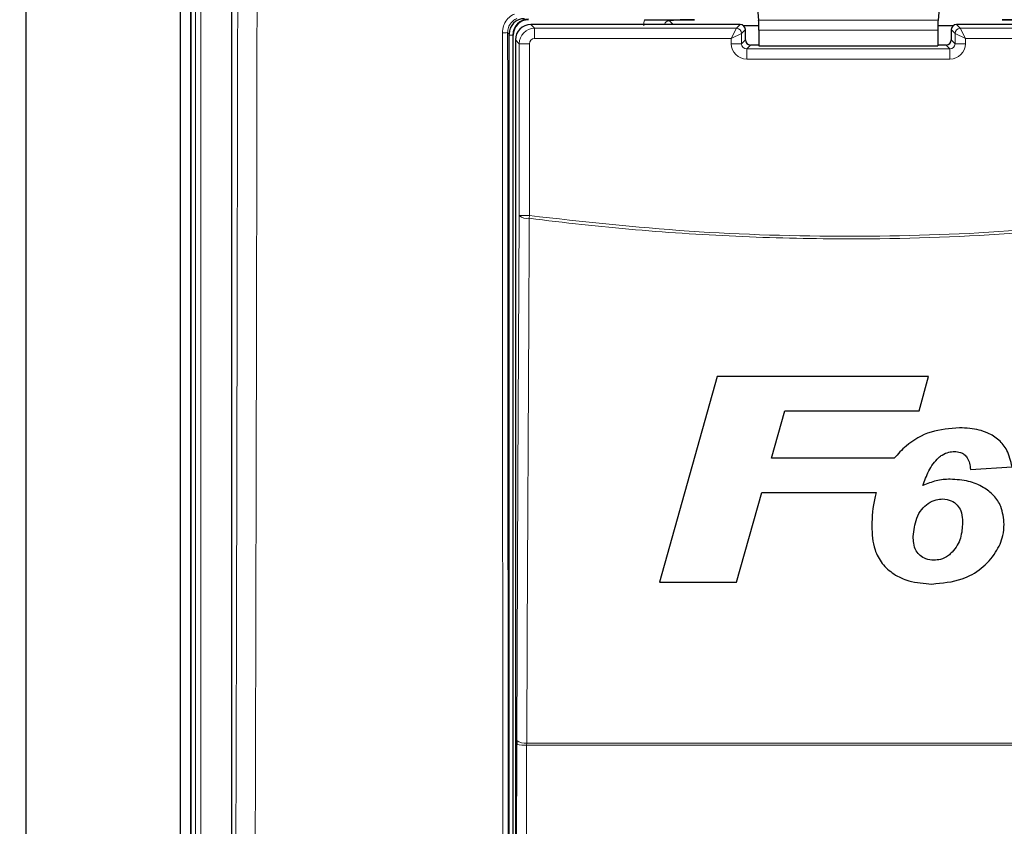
# Model space of a CAD drawing. Header units: millimetres. Extents: x 5 to 418, y 2 to 292.
# Tile 7 of 38: x 96 to 144, y 139 to 178. Entities that reach past the tile are written whole.
import ezdxf

# ---------------------------------------------------------------- set-up
doc = ezdxf.new("R2010")
doc.units = ezdxf.units.MM
doc.styles.add('SLDTEXTSTYLE0', font='TXT', dxfattribs={"width": 0.605})
doc.dimstyles.new('SLDDIMSTYLE0', dxfattribs={"dimtxt": 3.5, "dimasz": 3.5, "dimexe": 0, "dimexo": 0.0625, "dimgap": 0.875, "dimtad": 1, "dimlfac": 2, "dimrnd": 1e-09, "dimzin": 12, "dimdsep": 46, "dimtxsty": 'SLDTEXTSTYLE0', "dimsah": 1, "dimcen": 0.09, "dimadec": 0, "dimazin": 3, "dimtfac": 1, "dimtofl": 0, "dimtmove": 0, "dimatfit": 3, "dimfxl": 1, "dimfrac": 2, "dimtolj": 1, "dimtzin": 12, "dimarcsym": 0})

# ---------------------------------------------------------------- blocks, each defined once
blk = doc.blocks.new('_D_3')
at = {"color": 7, "linetype": 'Continuous', "lineweight": 0}
for p, q in [((100.328, 209.002), (52.248, 209.002)), ((53.248, 119.002), (53.248, 209.002)), ((100.328, 119.002), (52.248, 119.002))]:
    blk.add_line(p, q, dxfattribs=at)
at = {"color": 7, "linetype": 'Continuous', "lineweight": 18}
for points in [[(53.248, 209.002), (52.788, 205.502), (53.708, 205.502)], [(53.248, 119.002), (53.708, 122.502), (52.788, 122.502)]]:
    blk.add_solid(points, dxfattribs=at)
at = {"color": 7, "linetype": 'Continuous', "lineweight": 18, "insert": (48.736, 159.991), "char_height": 3.5, "attachment_point": 1, "rotation": 90, "style": 'SLDTEXTSTYLE0'}
blk.add_mtext('180', dxfattribs=at)

msp = doc.modelspace()

# ---------------------------------------------------------------- linework, layer by layer
at = {"color": 7, "linetype": 'Continuous', "lineweight": 25}
for p, q in [((96.578, 244.2518), (96.578, 83.7518)), ((104.078, 235.5018), (104.078, 92.5018)), ((104.578, 222.5018), (104.578, 115.0018)), ((104.5911, 222.5018), (104.5911, 115.0135)), ((106.578, 184.8192), (106.578, 117.0004)), ((132.1414, 178.6923), (132.2149, 177.9296)), ((141.0146, 178.6923), (140.9412, 177.9296)), ((131.3192, 177.7179), (121.1368, 177.7179)), ((152.0193, 177.7179), (141.8369, 177.7179)), ((120.078, 120.7535), (120.078, 177.2519)), ((120.278, 120.7518), (120.278, 177.2018)), ((132.2212, 177.6504), (131.4899, 177.6504)), ((131.5692, 176.9679), (131.5692, 177.4679)), ((132.222, 177.4376), (132.222, 176.6831)), ((140.934, 177.4376), (140.934, 176.6831)), ((141.6661, 177.6504), (140.9349, 177.6504)), ((141.5869, 177.4679), (141.5869, 176.9679)), ((120.3869, 176.968), (120.3869, 120.9856)), ((132.222, 176.7179), (131.8191, 176.7179)), ((132.222, 176.6831), (140.934, 176.6831)), ((141.337, 176.7179), (140.934, 176.7179)), ((130.2002, 160.6051), (127.3937, 150.6051)), ((140.4706, 160.6051), (130.2002, 160.6051)), ((140.0299, 158.9385), (140.4706, 160.6051)), ((132.8344, 156.6308), (133.4835, 158.9385)), ((133.4835, 158.9385), (140.0299, 158.9385)), ((138.8157, 156.6308), (132.8344, 156.6308)), ((142.5217, 156.0859), (144.5409, 156.2076)), ((131.1457, 150.6051), (132.3677, 154.9641)), ((132.3677, 154.9641), (137.9392, 154.9641)), ((127.3937, 150.6051), (131.1457, 150.6051)), ((120.4507, 142.9045), (120.4501, 142.708))]:
    msp.add_line(p, q, dxfattribs=at)
at = {"color": 7, "linetype": 'Continuous', "lineweight": 18}
for p, q in [((104.8277, 115.25), (104.8277, 222.5018)), ((105.0773, 222.5018), (105.0773, 115.25)), ((121.1368, 177.7179), (121.3201, 177.5346)), ((127.8774, 177.9021), (128.0616, 177.7179)), ((131.1359, 177.5346), (131.3192, 177.7179)), ((140.9412, 177.9296), (132.2149, 177.9296)), ((141.8369, 177.7179), (142.0202, 177.5346)), ((120.078, 177.2519), (120.0078, 177.3221)), ((120.2561, 177.2018), (120.078, 177.2018)), ((120.2561, 177.2018), (120.2561, 120.7518)), ((120.2561, 177.2018), (120.278, 177.2018)), ((121.3201, 177.0347), (121.3201, 177.5346)), ((121.3201, 177.5346), (131.1359, 177.5346)), ((130.886, 177.0347), (131.1359, 177.5346)), ((130.886, 177.0347), (131.3859, 177.2847)), ((131.5692, 177.4679), (131.3859, 177.2847)), ((131.3859, 177.2847), (131.3859, 176.7846)), ((140.934, 177.4376), (132.222, 177.4376)), ((141.7702, 177.2847), (141.5869, 177.4679)), ((141.7702, 177.2847), (142.2701, 177.0347)), ((141.7702, 176.7846), (141.7702, 177.2847)), ((142.0202, 177.5346), (151.836, 177.5346)), ((142.0202, 177.5346), (142.2701, 177.0347)), ((120.5702, 176.7847), (120.3869, 176.968)), ((120.5702, 168.4222), (120.5702, 176.7847)), ((121.0701, 176.7847), (120.5702, 176.7847)), ((121.0701, 176.7847), (121.0701, 168.4222)), ((130.886, 177.0347), (121.3201, 177.0347)), ((130.886, 176.7846), (130.886, 177.0347)), ((130.886, 176.7846), (131.3859, 176.7846)), ((131.3859, 176.7846), (131.5692, 176.9679)), ((141.5869, 176.9679), (141.7702, 176.7846)), ((142.2701, 176.7846), (141.7702, 176.7846)), ((142.2701, 177.0347), (142.2701, 176.7846)), ((151.836, 177.0347), (142.2701, 177.0347)), ((131.8191, 176.7179), (131.6358, 176.5346)), ((131.6358, 176.0347), (131.6358, 176.5346)), ((131.6358, 176.5346), (141.5202, 176.5346)), ((141.5202, 176.5346), (141.337, 176.7179)), ((141.5202, 176.0347), (141.5202, 176.5346)), ((141.5202, 176.0347), (131.6358, 176.0347)), ((120.5702, 168.4222), (121.0701, 168.4222)), ((121.0535, 168.2928), (121.0701, 168.4222)), ((120.9325, 142.6768), (120.9336, 142.7751)), ((120.9336, 142.7751), (152.2225, 142.7751)), ((120.4265, 121.0251), (120.4501, 142.708)), ((152.2236, 142.6768), (120.9325, 142.6768))]:
    msp.add_line(p, q, dxfattribs=at)
at = {"color": 7, "linetype": 'Continuous', "lineweight": 18, "flags": 128}
for points in [[(120.4507, 142.9045), (120.5106, 155.6962), (120.5702, 168.4222)], [(121.0535, 168.2928), (121.0489, 167.327), (121.0308, 163.4636), (120.9582, 148.0102), (120.9336, 142.7751)], [(120.9325, 142.6768), (120.9314, 141.6788), (120.927, 137.6866), (120.9087, 120.994)]]:
    msp.add_lwpolyline(points, dxfattribs=at)
at = {"color": 7, "linetype": 'Continuous', "lineweight": 25}
for centre, radius, start, end in [((121.028, 177.2018), 0.7719, 90, 180), ((121.028, 177.2018), 0.75, 90, 180), ((131.3191, 177.4679), 0.2501, 0.02044, 89.97956), ((141.837, 177.4679), 0.2501, 90.02044, 179.97956)]:
    msp.add_arc(centre, radius, start, end, dxfattribs=at)
at = {"color": 7, "linetype": 'Continuous', "lineweight": 18}
for centre, radius, start, end in [((119.8128, 179.714), 2.3999, 268.48547, 274.66127), ((131.1358, 177.2846), 0.2501, 0.02044, 89.97956), ((142.0202, 177.2846), 0.2501, 90.02044, 179.97956), ((120.9497, 168.8723), 0.5887, 229.8636, 280.15468), ((120.83, 143.3541), 0.5882, 229.84864, 280.14668), ((120.8204, 144.6918), 2.0181, 259.42891, 273.18402)]:
    msp.add_arc(centre, radius, start, end, dxfattribs=at)
at = {"color": 7, "linetype": 'Continuous', "lineweight": 25}
for centre, major_axis, ratio, start_param, end_param in [((120.8282, 177.2517), (-0.5305, 0.5305), 0.9996955, 5.4979394, 7.0684312), ((121.1369, 176.9679), (0.5303, 0.5303), 0.9998985, 0.7855505, 2.3560422), ((132.2133, 177.4376), (0, 0.5), 0.0174551, 4.712389, 6.103873), ((140.9428, 177.4376), (0, 0.5), 0.0174551, 0.1793123, 1.5707963), ((131.8193, 176.9681), (0.177, 0.177), 0.9984793, 2.3563468, 3.9268385), ((141.3367, 176.9681), (0.177, -0.177), 0.9984793, 5.4979394, 7.0684312)]:
    msp.add_ellipse(centre, major_axis=major_axis, ratio=ratio, start_param=start_param, end_param=end_param, dxfattribs=at)
at = {"color": 7, "linetype": 'Continuous', "lineweight": 18}
for centre, major_axis, ratio, start_param, end_param in [((127.8808, 177.649), (0.8863, -0.8863), 0.9972647, 3.684069, 3.9256213), ((127.8808, 177.649), (0.1811, -0.1811), 0.9759379, 2.357564, 3.6635835), ((121.3202, 176.7847), (0.5303, 0.5303), 0.9998985, 0.7855505, 2.3560422), ((121.3202, 176.7847), (-0.1768, 0.1768), 0.9996955, 5.4979394, 7.0684312), ((131.6361, 176.7848), (-0.5305, -0.5305), 0.9996955, 5.4979394, 7.0684312), ((131.6361, 176.7848), (0.177, 0.177), 0.9984793, 2.3563468, 3.9268385), ((141.52, 176.7848), (0.5305, -0.5305), 0.9996955, 5.4979394, 7.0684312), ((141.52, 176.7848), (0.177, -0.177), 0.9984793, 5.4979394, 7.0684312)]:
    msp.add_ellipse(centre, major_axis=major_axis, ratio=ratio, start_param=start_param, end_param=end_param, dxfattribs=at)
for points, knots in [([(106.7237, 117.1461), (106.7575, 127.4417), (106.825, 148.037), (106.8601, 168.6618), (106.8777, 178.9763)], [0, 0, 0, 0, 0.49989972, 1, 1, 1, 1]), ([(107.8182, 178.9489), (107.8173, 178.2825), (107.8124, 174.9505), (107.7892, 160.9569), (107.7439, 140.9922), (107.686, 123.7127), (107.6637, 117.079)], [0, 0, 0, 0, 0.03228756, 0.16143818, 0.67806661, 1, 1, 1, 1]), ([(119.7494, 177.315), (119.7604, 177.4277), (119.7824, 177.6532), (119.9553, 177.9521), (120.1571, 178.1366), (120.2966, 178.2068), (120.3357, 178.2265)], [0, 0, 0, 0, 0.2949123, 0.5898446, 0.8848018, 1, 1, 1, 1]), ([(120.4471, 178.0058), (120.4178, 177.991), (120.3133, 177.9383), (120.162, 177.7999), (120.0325, 177.5758), (120.0161, 177.4067), (120.0078, 177.3221)], [0, 0, 0, 0, 0.1151457, 0.4100518, 0.7050246, 1, 1, 1, 1]), ([(119.7956, 120.6169), (119.7954, 120.7833), (119.7944, 121.6148), (119.7905, 125.1077), (119.7757, 139.0825), (119.7604, 157.1504), (119.752, 172.5638), (119.7494, 177.315)], [0, 0, 0, 0, 0.0088087, 0.0440433, 0.1849823, 0.7487663, 1, 1, 1, 1]), ([(120.0078, 177.3221), (120.0133, 167.8695), (120.0242, 148.9611), (120.0441, 130.0768), (120.054, 120.6331)], [0, 0, 0, 0, 0.4999168, 1, 1, 1, 1]), ([(152.1026, 168.2928), (149.5371, 168.0101), (144.4062, 167.4445), (138.3713, 167.2698), (133.1791, 167.3198), (128.8271, 167.5082), (124.4943, 167.8726), (121.9092, 168.1883), (121.0535, 168.2928)], [0, 0, 0, 0, 0.2486467, 0.497289, 0.5811431, 0.7490357, 0.9169292, 1, 1, 1, 1]), ([(121.0701, 168.4222), (123.6553, 168.1369), (128.8363, 167.5651), (136.6231, 167.3519), (144.3923, 167.5721), (149.5179, 168.1385), (152.086, 168.4222)], [0, 0, 0, 0, 0.2508222, 0.5026819, 0.7508343, 1, 1, 1, 1])]:
    msp.add_open_spline(points, degree=3, knots=knots, dxfattribs=at)
at = {"color": 7, "linetype": 'Continuous', "lineweight": 25}
for points, knots in [([(126.6654, 177.9518), (126.7907, 177.9516), (127.0408, 177.9511), (127.3543, 177.9479), (127.5769, 177.9442), (127.7108, 177.9413), (127.7944, 177.9397), (127.8407, 177.9392), (127.8717, 177.9391), (127.9049, 177.9392), (127.9754, 177.9399), (128.1598, 177.9439), (128.4545, 177.9491), (128.8504, 177.9516), (129.0355, 177.9517), (129.0945, 177.9518)], [0, 0, 0, 0, 0.12798453, 0.25560524, 0.36280652, 0.44218487, 0.47573816, 0.48787716, 0.49790542, 0.5079892, 0.5213852, 0.57955484, 0.81006302, 0.93939392, 1, 1, 1, 1]), ([(129.0945, 177.9518), (128.9703, 177.9511), (128.7221, 177.9498), (128.3582, 177.9388), (128.0948, 177.9232), (127.951, 177.9097), (127.8904, 177.9035), (127.878, 177.9022), (127.8774, 177.9021)], [0, 0, 0, 0, 0.2277963, 0.4550935, 0.7542501, 0.9491917, 0.9972546, 1, 1, 1, 1]), ([(144.0616, 177.9518), (144.1873, 177.9516), (144.4385, 177.9511), (144.7552, 177.9479), (144.9629, 177.9444), (145.1045, 177.9415), (145.1828, 177.9398), (145.2511, 177.9392), (145.2814, 177.9391), (145.3142, 177.9392), (145.3832, 177.94), (145.569, 177.9441), (145.8701, 177.9493), (146.2636, 177.9516), (146.4396, 177.9517), (146.4907, 177.9518)], [0, 0, 0, 0, 0.1285765, 0.2567737, 0.3662028, 0.4233865, 0.4807326, 0.4926999, 0.5020936, 0.5114973, 0.5265389, 0.585134, 0.819275, 0.9475433, 1, 1, 1, 1]), ([(145.2787, 177.9021), (145.278, 177.9022), (145.2656, 177.9035), (145.2051, 177.9097), (145.0613, 177.9232), (144.7979, 177.9388), (144.434, 177.9498), (144.1858, 177.9511), (144.0616, 177.9518)], [0, 0, 0, 0, 0.0027454, 0.0508083, 0.2457499, 0.5449065, 0.7722037, 1, 1, 1, 1]), ([(141.9793, 158.1051), (141.5123, 158.0689), (140.5739, 157.996), (139.4857, 157.3786), (138.9971, 156.8333), (138.8157, 156.6308)], [0, 0, 0, 0, 0.3837768, 0.7711572, 1, 1, 1, 1]), ([(144.5409, 156.2076), (144.478, 156.4835), (144.3683, 156.9647), (143.9239, 157.5351), (143.3015, 157.9222), (142.622, 158.0852), (142.151, 158.0998), (141.9793, 158.1051)], [0, 0, 0, 0, 0.24289802, 0.42374784, 0.60456653, 0.85585116, 1, 1, 1, 1]), ([(140.208, 155.2956), (140.2922, 155.5364), (140.4202, 155.9026), (140.6887, 156.3606), (140.8791, 156.5571), (140.9757, 156.6568)], [0, 0, 0, 0, 0.4861531, 0.7393125, 1, 1, 1, 1]), ([(140.9757, 156.6568), (141.0301, 156.7003), (141.1756, 156.8165), (141.4392, 156.9319), (141.6498, 156.9454), (141.7419, 156.9513)], [0, 0, 0, 0, 0.251222, 0.6721781, 1, 1, 1, 1]), ([(141.7419, 156.9513), (141.84, 156.9447), (142.011, 156.9332), (142.2273, 156.8161), (142.3913, 156.6358), (142.4834, 156.3793), (142.5088, 156.1849), (142.5217, 156.0859)], [0, 0, 0, 0, 0.2181803, 0.3806491, 0.5437188, 0.7674666, 1, 1, 1, 1]), ([(141.5331, 155.6051), (141.4184, 155.6012), (141.1887, 155.5932), (140.7346, 155.5178), (140.4183, 155.3844), (140.208, 155.2956)], [0, 0, 0, 0, 0.25056736, 0.50164579, 1, 1, 1, 1]), ([(144.1563, 153.4116), (144.1294, 153.7078), (144.083, 154.2174), (143.6677, 154.8321), (143.1235, 155.2538), (142.3973, 155.5557), (141.836, 155.5878), (141.5331, 155.6051)], [0, 0, 0, 0, 0.2335403, 0.4017202, 0.5694332, 0.7676612, 1, 1, 1, 1]), ([(137.9392, 154.9641), (137.9138, 154.8729), (137.7658, 154.3421), (137.7375, 153.7904), (137.714, 153.3335)], [0, 0, 0, 0, 0.1717276, 1, 1, 1, 1]), ([(139.7332, 152.8182), (139.7677, 153.1195), (139.821, 153.5859), (140.1131, 154.1355), (140.4524, 154.4427), (140.8155, 154.6128), (141.0644, 154.6344), (141.1695, 154.6436)], [0, 0, 0, 0, 0.355806, 0.5506997, 0.7156312, 0.8799478, 1, 1, 1, 1]), ([(141.1695, 154.6436), (141.3121, 154.6274), (141.5767, 154.5975), (141.8847, 154.3673), (142.0822, 154.0428), (142.1325, 153.7404), (142.1362, 153.5489), (142.1371, 153.5033)], [0, 0, 0, 0, 0.2466372, 0.4576364, 0.6531619, 0.9172678, 1, 1, 1, 1]), ([(137.714, 153.3335), (137.7337, 152.9394), (137.7659, 152.2934), (138.1965, 151.4843), (138.7808, 150.9624), (139.6136, 150.5828), (140.2636, 150.5362), (140.6437, 150.509)], [0, 0, 0, 0, 0.2577792, 0.422516, 0.5870403, 0.7585544, 1, 1, 1, 1]), ([(140.6437, 150.509), (141.1448, 150.5541), (142.0039, 150.6316), (143.0825, 151.2277), (143.7549, 151.9833), (144.1131, 152.7514), (144.1444, 153.2295), (144.1563, 153.4116)], [0, 0, 0, 0, 0.2923013, 0.501145, 0.7100044, 0.88957, 1, 1, 1, 1]), ([(142.1371, 153.5033), (142.1203, 153.2468), (142.095, 152.8612), (141.8861, 152.3753), (141.7172, 152.1674), (141.6308, 152.061)], [0, 0, 0, 0, 0.4920825, 0.7400991, 1, 1, 1, 1]), ([(140.7323, 151.6628), (140.6029, 151.6747), (140.366, 151.6964), (140.0678, 151.8761), (139.8471, 152.1396), (139.7468, 152.4734), (139.7375, 152.7093), (139.7332, 152.8182)], [0, 0, 0, 0, 0.2189956, 0.4008855, 0.5829924, 0.8075343, 1, 1, 1, 1]), ([(141.6308, 152.061), (141.5707, 152.003), (141.4106, 151.8484), (141.0994, 151.6898), (140.845, 151.6711), (140.7323, 151.6628)], [0, 0, 0, 0, 0.250543, 0.6680458, 1, 1, 1, 1])]:
    msp.add_open_spline(points, degree=3, knots=knots, dxfattribs=at)

# ---------------------------------------------------------------- dimensions: what is measured, and where the dimension line sits
at = {"color": 7, "linetype": 'Continuous', "lineweight": 18}
dim = msp.add_linear_dim(base=(53.2479, 209.0018), p1=(100.328, 119.0018), p2=(100.328, 209.0018), angle=90, dimstyle='SLDDIMSTYLE0', dxfattribs=at)
dim.commit()
dim.dimension.update_dxf_attribs({"geometry": '_D_3', "text_midpoint": (53.2479, 164.0018), "dimtype": 160})

doc.saveas('drawing.dxf')
